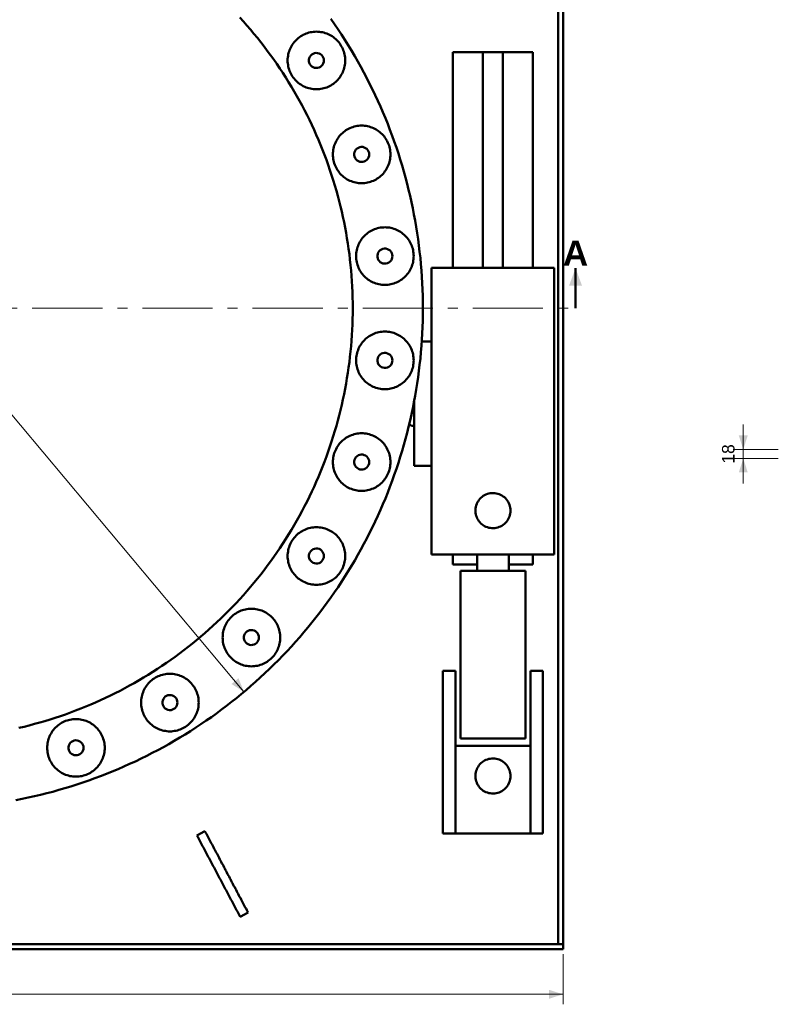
# Model space of a CAD drawing. Header units: millimetres. Extents: x 0 to 841, y 0 to 594.
# Tile 4 of 8: x 179 to 331, y 291 to 488. Entities that reach past the tile are written whole.
import ezdxf
from ezdxf.enums import TextEntityAlignment as Align

# ---------------------------------------------------------------- set-up
doc = ezdxf.new("R2010")
doc.units = ezdxf.units.MM
doc.linetypes.add('EJE', pattern=[22, 14, -3, 2, -3])
for name, color, linetype, lineweight in [('COTA', 7, 'CONTINUOUS', 18), ('EJE', 7, 'EJE', 18), ('TXT', 7, 'CONTINUOUS', 25), ('VIS', 7, 'CONTINUOUS', 50)]:
    doc.layers.add(name, color=color, linetype=linetype, lineweight=lineweight)
doc.styles.add('STD', font='LiberationSans-Regular.ttf')
doc.styles.add('STDB', font='LiberationSans-Bold.ttf')

msp = doc.modelspace()

# ---------------------------------------------------------------- linework, layer by layer
at = {"layer": 'COTA'}
for p, q in [((224.28, 353.4), (81.58, 523.46)), ((324, 401.8), (324, 406.8)), ((331, 401.8), (322, 401.8)), ((324, 400), (324, 401.8)), ((331, 400), (322, 400)), ((324, 400), (324, 395)), ((288, 301), (288, 291)), ((32, 293), (288, 293))]:
    msp.add_line(p, q, dxfattribs=at)
for points in [[(290.5, 438), (289.2, 434.5), (291.8, 434.5)], [(324, 401.8), (324.9, 404.6), (323.1, 404.6)], [(324, 400), (323.1, 397.2), (324.9, 397.2)], [(224.28, 353.4), (223.17, 356.12), (221.79, 354.96)], [(288, 293), (285.2, 293.9), (285.2, 292.1)]]:
    msp.add_solid(points, dxfattribs=at)
at = {"layer": 'EJE'}
msp.add_line((28, 430), (292, 430), dxfattribs=at)
at = {"layer": 'VIS'}
msp.add_line((290.5, 430), (290.5, 438), dxfattribs=at)
for points in [[(287, 303), (287, 557)], [(288, 303), (288, 557)], [(246, 430), (245.99, 431.08), (245.97, 432.16), (245.94, 433.24), (245.89, 434.32), (245.83, 435.4), (245.76, 436.48), (245.67, 437.56), (245.57, 438.63), (245.45, 439.71), (245.32, 440.78), (245.18, 441.85), (245.02, 442.92), (244.85, 443.99), (244.67, 445.05), (244.48, 446.11), (244.27, 447.18), (244.05, 448.23), (243.81, 449.29), (243.56, 450.34), (243.3, 451.39), (243.02, 452.43), (242.73, 453.47), (242.43, 454.51), (242.12, 455.55), (241.79, 456.58), (241.45, 457.6), (241.1, 458.62), (240.73, 459.64), (240.35, 460.65), (239.96, 461.66), (239.56, 462.66), (239.14, 463.66), (238.71, 464.65), (238.27, 465.64), (237.82, 466.62), (237.35, 467.59), (236.87, 468.56), (236.38, 469.52), (235.88, 470.48), (235.36, 471.43), (234.84, 472.37), (234.3, 473.31), (233.75, 474.24), (233.19, 475.17), (232.61, 476.08), (232.03, 476.99), (231.43, 477.89), (230.82, 478.79), (230.21, 479.67), (229.58, 480.55), (228.93, 481.42), (228.28, 482.28), (227.62, 483.14), (226.95, 483.98), (226.26, 484.82), (225.57, 485.65), (224.87, 486.47), (224.15, 487.28), (223.43, 488.08)], [(246, 430), (245.99, 431.08), (245.97, 432.16), (245.94, 433.24), (245.89, 434.32), (245.83, 435.4), (245.76, 436.48), (245.67, 437.56), (245.57, 438.63), (245.45, 439.71), (245.32, 440.78), (245.18, 441.85), (245.02, 442.92), (244.85, 443.99), (244.67, 445.05), (244.48, 446.11), (244.27, 447.18), (244.05, 448.23), (243.81, 449.29), (243.56, 450.34), (243.3, 451.39), (243.02, 452.43), (242.73, 453.47), (242.43, 454.51), (242.12, 455.55), (241.79, 456.58), (241.45, 457.6), (241.1, 458.62), (240.73, 459.64), (240.35, 460.65), (239.96, 461.66), (239.56, 462.66), (239.14, 463.66), (238.71, 464.65), (238.27, 465.64), (237.82, 466.62), (237.35, 467.59), (236.87, 468.56), (236.38, 469.52), (235.88, 470.48), (235.36, 471.43), (234.84, 472.37), (234.3, 473.31), (233.75, 474.24), (233.19, 475.17), (232.61, 476.08), (232.03, 476.99), (231.43, 477.89), (230.82, 478.79), (230.21, 479.67), (229.58, 480.55), (228.93, 481.42), (228.28, 482.28), (227.62, 483.14), (226.95, 483.98), (226.26, 484.82), (225.57, 485.65), (224.87, 486.47), (224.15, 487.28), (223.43, 488.08)], [(260, 430), (259.99, 431.26), (259.97, 432.51), (259.93, 433.77), (259.87, 435.02), (259.8, 436.28), (259.72, 437.53), (259.61, 438.79), (259.5, 440.04), (259.36, 441.29), (259.21, 442.53), (259.05, 443.78), (258.87, 445.02), (258.67, 446.26), (258.46, 447.5), (258.23, 448.74), (257.99, 449.97), (257.73, 451.2), (257.45, 452.43), (257.16, 453.65), (256.86, 454.87), (256.54, 456.08), (256.2, 457.3), (255.85, 458.5), (255.49, 459.7), (255.11, 460.9), (254.71, 462.09), (254.3, 463.28), (253.87, 464.46), (253.43, 465.64), (252.98, 466.81), (252.51, 467.98), (252.02, 469.14), (251.52, 470.29), (251.01, 471.44), (250.48, 472.58), (249.94, 473.71), (249.38, 474.84), (248.81, 475.96), (248.23, 477.07), (247.63, 478.18), (247.02, 479.27), (246.39, 480.36), (245.75, 481.44), (245.1, 482.52), (244.43, 483.58), (243.75, 484.64), (243.06, 485.69), (242.35, 486.73), (241.63, 487.76)], [(244.5, 479.48), (244.49, 479.78), (244.46, 480.08), (244.42, 480.38), (244.37, 480.67), (244.3, 480.97), (244.21, 481.26), (244.11, 481.54), (244, 481.82), (243.87, 482.09), (243.72, 482.35), (243.57, 482.61), (243.4, 482.86), (243.21, 483.1), (243.02, 483.33), (242.81, 483.54), (242.59, 483.75), (242.36, 483.95), (242.13, 484.13), (241.88, 484.3), (241.62, 484.46), (241.36, 484.6), (241.08, 484.73), (240.81, 484.85), (240.52, 484.95), (240.23, 485.03), (239.94, 485.1), (239.64, 485.16), (239.35, 485.2), (239.05, 485.22), (238.75, 485.23), (238.44, 485.22), (238.14, 485.2), (237.85, 485.16), (237.55, 485.1), (237.26, 485.03), (236.97, 484.95), (236.68, 484.85), (236.41, 484.73), (236.13, 484.6), (235.87, 484.46), (235.61, 484.3), (235.37, 484.13), (235.13, 483.95), (234.9, 483.75), (234.68, 483.54), (234.47, 483.33), (234.28, 483.1), (234.09, 482.86), (233.92, 482.61), (233.77, 482.35), (233.62, 482.09), (233.49, 481.82), (233.38, 481.54), (233.28, 481.26), (233.19, 480.97), (233.12, 480.67), (233.07, 480.38), (233.03, 480.08), (233, 479.78), (233, 479.48), (233, 479.18), (233.03, 478.88), (233.07, 478.58), (233.12, 478.28), (233.19, 477.99), (233.28, 477.7), (233.38, 477.42), (233.49, 477.14), (233.62, 476.87), (233.77, 476.6), (233.92, 476.35), (234.09, 476.1), (234.28, 475.86), (234.47, 475.63), (234.68, 475.41), (234.9, 475.21), (235.13, 475.01), (235.37, 474.83), (235.61, 474.66), (235.87, 474.5), (236.13, 474.36), (236.41, 474.23), (236.68, 474.11), (236.97, 474.01), (237.26, 473.92), (237.55, 473.85), (237.85, 473.8), (238.14, 473.76), (238.44, 473.74), (238.75, 473.73), (239.05, 473.74), (239.35, 473.76), (239.64, 473.8), (239.94, 473.85), (240.23, 473.92), (240.52, 474.01), (240.81, 474.11), (241.08, 474.23), (241.36, 474.36), (241.62, 474.5), (241.88, 474.66), (242.13, 474.83), (242.36, 475.01), (242.59, 475.21), (242.81, 475.41), (243.02, 475.63), (243.21, 475.86), (243.4, 476.1), (243.57, 476.35), (243.72, 476.6), (243.87, 476.87), (244, 477.14), (244.11, 477.42), (244.21, 477.7), (244.3, 477.99), (244.37, 478.28), (244.42, 478.58), (244.46, 478.88), (244.49, 479.18), (244.5, 479.48)], [(240.25, 479.48), (240.21, 479.78), (240.12, 480.07), (239.98, 480.34), (239.78, 480.57), (239.54, 480.75), (239.27, 480.89), (238.97, 480.96), (238.67, 480.98), (238.37, 480.93), (238.08, 480.83), (237.83, 480.67), (237.61, 480.46), (237.43, 480.21), (237.31, 479.93), (237.25, 479.63), (237.25, 479.33), (237.31, 479.03), (237.43, 478.75), (237.61, 478.5), (237.83, 478.29), (238.08, 478.13), (238.37, 478.03), (238.67, 477.98), (238.97, 478), (239.27, 478.07), (239.54, 478.21), (239.78, 478.39), (239.98, 478.62), (240.12, 478.89), (240.21, 479.18), (240.25, 479.48)], [(266, 438.09), (266, 481.16)], [(266, 481.16), (272, 481.16)], [(272, 438.09), (272, 481.16)], [(272, 481.16), (276, 481.16)], [(276, 481.16), (282, 481.16)], [(276, 438.09), (276, 481.16)], [(282, 438.09), (282, 481.16)], [(253.53, 460.72), (253.52, 461.02), (253.5, 461.32), (253.46, 461.62), (253.41, 461.91), (253.34, 462.2), (253.25, 462.49), (253.15, 462.78), (253.03, 463.05), (252.9, 463.33), (252.76, 463.59), (252.6, 463.85), (252.43, 464.1), (252.25, 464.33), (252.05, 464.56), (251.85, 464.78), (251.63, 464.99), (251.4, 465.18), (251.16, 465.37), (250.91, 465.54), (250.66, 465.7), (250.39, 465.84), (250.12, 465.97), (249.84, 466.08), (249.56, 466.18), (249.27, 466.27), (248.98, 466.34), (248.68, 466.4), (248.38, 466.43), (248.08, 466.46), (247.78, 466.47), (247.48, 466.46), (247.18, 466.43), (246.88, 466.4), (246.59, 466.34), (246.29, 466.27), (246, 466.18), (245.72, 466.08), (245.44, 465.97), (245.17, 465.84), (244.91, 465.7), (244.65, 465.54), (244.4, 465.37), (244.16, 465.18), (243.93, 464.99), (243.72, 464.78), (243.51, 464.56), (243.31, 464.33), (243.13, 464.1), (242.96, 463.85), (242.8, 463.59), (242.66, 463.33), (242.53, 463.05), (242.41, 462.78), (242.31, 462.49), (242.23, 462.2), (242.16, 461.91), (242.1, 461.62), (242.06, 461.32), (242.04, 461.02), (242.03, 460.72), (242.04, 460.42), (242.06, 460.11), (242.1, 459.82), (242.16, 459.52), (242.23, 459.23), (242.31, 458.94), (242.41, 458.66), (242.53, 458.38), (242.66, 458.11), (242.8, 457.84), (242.96, 457.58), (243.13, 457.34), (243.31, 457.1), (243.51, 456.87), (243.72, 456.65), (243.93, 456.44), (244.16, 456.25), (244.4, 456.06), (244.65, 455.89), (244.91, 455.74), (245.17, 455.59), (245.44, 455.46), (245.72, 455.35), (246, 455.25), (246.29, 455.16), (246.59, 455.09), (246.88, 455.04), (247.18, 455), (247.48, 454.97), (247.78, 454.97), (248.08, 454.97), (248.38, 455), (248.68, 455.04), (248.98, 455.09), (249.27, 455.16), (249.56, 455.25), (249.84, 455.35), (250.12, 455.46), (250.39, 455.59), (250.66, 455.74), (250.91, 455.89), (251.16, 456.06), (251.4, 456.25), (251.63, 456.44), (251.85, 456.65), (252.05, 456.87), (252.25, 457.1), (252.43, 457.34), (252.6, 457.58), (252.76, 457.84), (252.9, 458.11), (253.03, 458.38), (253.15, 458.66), (253.25, 458.94), (253.34, 459.23), (253.41, 459.52), (253.46, 459.82), (253.5, 460.11), (253.52, 460.42), (253.53, 460.72)], [(249.28, 460.72), (249.25, 461.02), (249.16, 461.31), (249.01, 461.57), (248.81, 461.8), (248.57, 461.99), (248.3, 462.12), (248.01, 462.2), (247.71, 462.21), (247.41, 462.17), (247.12, 462.06), (246.86, 461.9), (246.64, 461.69), (246.47, 461.44), (246.35, 461.16), (246.29, 460.87), (246.29, 460.56), (246.35, 460.27), (246.47, 459.99), (246.64, 459.74), (246.86, 459.53), (247.12, 459.37), (247.41, 459.26), (247.71, 459.22), (248.01, 459.23), (248.3, 459.31), (248.57, 459.44), (248.81, 459.63), (249.01, 459.86), (249.16, 460.12), (249.25, 460.41), (249.28, 460.72)], [(258.17, 440.41), (258.16, 440.71), (258.13, 441.01), (258.09, 441.31), (258.04, 441.61), (257.97, 441.9), (257.88, 442.19), (257.78, 442.47), (257.67, 442.75), (257.54, 443.02), (257.39, 443.29), (257.24, 443.54), (257.07, 443.79), (256.88, 444.03), (256.69, 444.26), (256.48, 444.48), (256.26, 444.69), (256.03, 444.88), (255.8, 445.06), (255.55, 445.24), (255.29, 445.39), (255.03, 445.54), (254.75, 445.67), (254.48, 445.78), (254.19, 445.88), (253.9, 445.97), (253.61, 446.04), (253.31, 446.09), (253.02, 446.13), (252.72, 446.15), (252.42, 446.16), (252.11, 446.15), (251.81, 446.13), (251.52, 446.09), (251.22, 446.04), (250.93, 445.97), (250.64, 445.88), (250.35, 445.78), (250.08, 445.67), (249.8, 445.54), (249.54, 445.39), (249.28, 445.24), (249.04, 445.06), (248.8, 444.88), (248.57, 444.69), (248.35, 444.48), (248.14, 444.26), (247.95, 444.03), (247.76, 443.79), (247.59, 443.54), (247.44, 443.29), (247.29, 443.02), (247.16, 442.75), (247.05, 442.47), (246.95, 442.19), (246.86, 441.9), (246.79, 441.61), (246.74, 441.31), (246.7, 441.01), (246.67, 440.71), (246.67, 440.41), (246.67, 440.11), (246.7, 439.81), (246.74, 439.51), (246.79, 439.22), (246.86, 438.92), (246.95, 438.64), (247.05, 438.35), (247.16, 438.07), (247.29, 437.8), (247.44, 437.54), (247.59, 437.28), (247.76, 437.03), (247.95, 436.79), (248.14, 436.57), (248.35, 436.35), (248.57, 436.14), (248.8, 435.94), (249.04, 435.76), (249.28, 435.59), (249.54, 435.43), (249.8, 435.29), (250.08, 435.16), (250.35, 435.04), (250.64, 434.94), (250.93, 434.86), (251.22, 434.79), (251.52, 434.73), (251.81, 434.69), (252.11, 434.67), (252.42, 434.66), (252.72, 434.67), (253.02, 434.69), (253.31, 434.73), (253.61, 434.79), (253.9, 434.86), (254.19, 434.94), (254.48, 435.04), (254.75, 435.16), (255.03, 435.29), (255.29, 435.43), (255.55, 435.59), (255.8, 435.76), (256.03, 435.94), (256.26, 436.14), (256.48, 436.35), (256.69, 436.57), (256.88, 436.79), (257.07, 437.03), (257.24, 437.28), (257.39, 437.54), (257.54, 437.8), (257.67, 438.07), (257.78, 438.35), (257.88, 438.64), (257.97, 438.92), (258.04, 439.22), (258.09, 439.51), (258.13, 439.81), (258.16, 440.11), (258.17, 440.41)], [(253.92, 440.41), (253.88, 440.71), (253.79, 441), (253.65, 441.27), (253.45, 441.5), (253.21, 441.69), (252.94, 441.82), (252.64, 441.9), (252.34, 441.91), (252.04, 441.86), (251.75, 441.76), (251.5, 441.6), (251.28, 441.39), (251.1, 441.14), (250.98, 440.86), (250.92, 440.56), (250.92, 440.26), (250.98, 439.96), (251.1, 439.68), (251.28, 439.44), (251.5, 439.23), (251.75, 439.07), (252.04, 438.96), (252.34, 438.91), (252.64, 438.93), (252.94, 439.01), (253.21, 439.14), (253.45, 439.33), (253.65, 439.56), (253.79, 439.82), (253.88, 440.11), (253.92, 440.41)], [(261.75, 438.09), (286.25, 438.09)], [(261.75, 423.34), (261.75, 438.09)], [(286.25, 380.84), (286.25, 438.09)], [(178.74, 331.77), (179.97, 332.01), (181.2, 332.27), (182.43, 332.55), (183.65, 332.84), (184.87, 333.14), (186.08, 333.46), (187.3, 333.8), (188.5, 334.15), (189.7, 334.51), (190.9, 334.89), (192.09, 335.29), (193.28, 335.7), (194.46, 336.13), (195.64, 336.57), (196.81, 337.02), (197.98, 337.49), (199.14, 337.98), (200.29, 338.48), (201.44, 338.99), (202.58, 339.52), (203.71, 340.06), (204.84, 340.62), (205.96, 341.19), (207.07, 341.77), (208.18, 342.37), (209.27, 342.98), (210.36, 343.61), (211.44, 344.25), (212.52, 344.9), (213.58, 345.57), (214.64, 346.25), (215.69, 346.94), (216.73, 347.65), (217.76, 348.37), (218.78, 349.1), (219.79, 349.84), (220.79, 350.6), (221.79, 351.37), (222.77, 352.15), (223.74, 352.95), (224.71, 353.76), (225.66, 354.57), (226.6, 355.41), (227.53, 356.25), (228.45, 357.1), (229.37, 357.97), (230.26, 358.85), (231.15, 359.74), (232.03, 360.63), (232.9, 361.55), (233.75, 362.47), (234.59, 363.4), (235.43, 364.34), (236.24, 365.29), (237.05, 366.26), (237.85, 367.23), (238.63, 368.21), (239.4, 369.21), (240.16, 370.21), (240.9, 371.22), (241.63, 372.24), (242.35, 373.27), (243.06, 374.31), (243.75, 375.36), (244.43, 376.42), (245.1, 377.48), (245.75, 378.56), (246.39, 379.64), (247.02, 380.73), (247.63, 381.82), (248.23, 382.93), (248.81, 384.04), (249.38, 385.16), (249.94, 386.29), (250.48, 387.42), (251.01, 388.56), (251.52, 389.71), (252.02, 390.86), (252.51, 392.02), (252.98, 393.19), (253.43, 394.36), (253.87, 395.54), (254.3, 396.72), (254.71, 397.91), (255.11, 399.1), (255.49, 400.3), (255.85, 401.5), (256.2, 402.7), (256.54, 403.92), (256.86, 405.13), (257.16, 406.35), (257.45, 407.57), (257.73, 408.8), (257.99, 410.03), (258.23, 411.26), (258.46, 412.5), (258.67, 413.74), (258.87, 414.98), (259.05, 416.22), (259.21, 417.47), (259.36, 418.71), (259.5, 419.96), (259.61, 421.21), (259.72, 422.47), (259.8, 423.72), (259.87, 424.98), (259.93, 426.23), (259.97, 427.49), (259.99, 428.74), (260, 430)], [(179.29, 346.19), (180.34, 346.44), (181.39, 346.7), (182.43, 346.98), (183.47, 347.27), (184.51, 347.57), (185.55, 347.88), (186.58, 348.21), (187.6, 348.55), (188.62, 348.9), (189.64, 349.27), (190.65, 349.65), (191.66, 350.04), (192.66, 350.44), (193.66, 350.86), (194.65, 351.29), (195.64, 351.73), (196.62, 352.18), (197.59, 352.65), (198.56, 353.13), (199.52, 353.62), (200.48, 354.12), (201.43, 354.64), (202.37, 355.16), (203.31, 355.7), (204.24, 356.25), (205.17, 356.81), (206.08, 357.39), (206.99, 357.97), (207.89, 358.57), (208.79, 359.18), (209.67, 359.79), (210.55, 360.42), (211.42, 361.07), (212.28, 361.72), (213.14, 362.38), (213.98, 363.05), (214.82, 363.74), (215.65, 364.43), (216.47, 365.13), (217.28, 365.85), (218.08, 366.57), (218.87, 367.31), (219.65, 368.05), (220.43, 368.81), (221.19, 369.57), (221.95, 370.35), (222.69, 371.13), (223.43, 371.92), (224.15, 372.72), (224.87, 373.53), (225.57, 374.35), (226.26, 375.18), (226.95, 376.02), (227.62, 376.86), (228.28, 377.72), (228.93, 378.58), (229.58, 379.45), (230.21, 380.33), (230.82, 381.21), (231.43, 382.11), (232.03, 383.01), (232.61, 383.92), (233.19, 384.83), (233.75, 385.76), (234.3, 386.69), (234.84, 387.63), (235.36, 388.57), (235.88, 389.52), (236.38, 390.48), (236.87, 391.44), (237.35, 392.41), (237.82, 393.38), (238.27, 394.36), (238.71, 395.35), (239.14, 396.34), (239.56, 397.34), (239.96, 398.34), (240.35, 399.35), (240.73, 400.36), (241.1, 401.38), (241.45, 402.4), (241.79, 403.42), (242.12, 404.45), (242.43, 405.49), (242.73, 406.53), (243.02, 407.57), (243.3, 408.61), (243.56, 409.66), (243.81, 410.71), (244.05, 411.77), (244.27, 412.82), (244.48, 413.89), (244.67, 414.95), (244.85, 416.01), (245.02, 417.08), (245.18, 418.15), (245.32, 419.22), (245.45, 420.29), (245.57, 421.37), (245.67, 422.44), (245.76, 423.52), (245.83, 424.6), (245.89, 425.68), (245.94, 426.76), (245.97, 427.84), (245.99, 428.92), (246, 430)], [(179.29, 346.19), (180.34, 346.44), (181.39, 346.7), (182.43, 346.98), (183.47, 347.27), (184.51, 347.57), (185.55, 347.88), (186.58, 348.21), (187.6, 348.55), (188.62, 348.9), (189.64, 349.27), (190.65, 349.65), (191.66, 350.04), (192.66, 350.44), (193.66, 350.86), (194.65, 351.29), (195.64, 351.73), (196.62, 352.18), (197.59, 352.65), (198.56, 353.13), (199.52, 353.62), (200.48, 354.12), (201.43, 354.64), (202.37, 355.16), (203.31, 355.7), (204.24, 356.25), (205.17, 356.81), (206.08, 357.39), (206.99, 357.97), (207.89, 358.57), (208.79, 359.18), (209.67, 359.79), (210.55, 360.42), (211.42, 361.07), (212.28, 361.72), (213.14, 362.38), (213.98, 363.05), (214.82, 363.74), (215.65, 364.43), (216.47, 365.13), (217.28, 365.85), (218.08, 366.57), (218.87, 367.31), (219.65, 368.05), (220.43, 368.81), (221.19, 369.57), (221.95, 370.35), (222.69, 371.13), (223.43, 371.92), (224.15, 372.72), (224.87, 373.53), (225.57, 374.35), (226.26, 375.18), (226.95, 376.02), (227.62, 376.86), (228.28, 377.72), (228.93, 378.58), (229.58, 379.45), (230.21, 380.33), (230.82, 381.21), (231.43, 382.11), (232.03, 383.01), (232.61, 383.92), (233.19, 384.83), (233.75, 385.76), (234.3, 386.69), (234.84, 387.63), (235.36, 388.57), (235.88, 389.52), (236.38, 390.48), (236.87, 391.44), (237.35, 392.41), (237.82, 393.38), (238.27, 394.36), (238.71, 395.35), (239.14, 396.34), (239.56, 397.34), (239.96, 398.34), (240.35, 399.35), (240.73, 400.36), (241.1, 401.38), (241.45, 402.4), (241.79, 403.42), (242.12, 404.45), (242.43, 405.49), (242.73, 406.53), (243.02, 407.57), (243.3, 408.61), (243.56, 409.66), (243.81, 410.71), (244.05, 411.77), (244.27, 412.82), (244.48, 413.89), (244.67, 414.95), (244.85, 416.01), (245.02, 417.08), (245.18, 418.15), (245.32, 419.22), (245.45, 420.29), (245.57, 421.37), (245.67, 422.44), (245.76, 423.52), (245.83, 424.6), (245.89, 425.68), (245.94, 426.76), (245.97, 427.84), (245.99, 428.92), (246, 430)], [(258.17, 419.59), (258.16, 419.89), (258.13, 420.19), (258.09, 420.49), (258.04, 420.78), (257.97, 421.08), (257.88, 421.36), (257.78, 421.65), (257.67, 421.93), (257.54, 422.2), (257.39, 422.46), (257.24, 422.72), (257.07, 422.97), (256.88, 423.21), (256.69, 423.43), (256.48, 423.65), (256.26, 423.86), (256.03, 424.06), (255.8, 424.24), (255.55, 424.41), (255.29, 424.57), (255.03, 424.71), (254.75, 424.84), (254.48, 424.96), (254.19, 425.06), (253.9, 425.14), (253.61, 425.21), (253.31, 425.27), (253.02, 425.31), (252.72, 425.33), (252.42, 425.34), (252.11, 425.33), (251.81, 425.31), (251.52, 425.27), (251.22, 425.21), (250.93, 425.14), (250.64, 425.06), (250.35, 424.96), (250.08, 424.84), (249.8, 424.71), (249.54, 424.57), (249.28, 424.41), (249.04, 424.24), (248.8, 424.06), (248.57, 423.86), (248.35, 423.65), (248.14, 423.43), (247.95, 423.21), (247.76, 422.97), (247.59, 422.72), (247.44, 422.46), (247.29, 422.2), (247.16, 421.93), (247.05, 421.65), (246.95, 421.36), (246.86, 421.08), (246.79, 420.78), (246.74, 420.49), (246.7, 420.19), (246.67, 419.89), (246.67, 419.59), (246.67, 419.29), (246.7, 418.99), (246.74, 418.69), (246.79, 418.39), (246.86, 418.1), (246.95, 417.81), (247.05, 417.53), (247.16, 417.25), (247.29, 416.98), (247.44, 416.71), (247.59, 416.46), (247.76, 416.21), (247.95, 415.97), (248.14, 415.74), (248.35, 415.52), (248.57, 415.31), (248.8, 415.12), (249.04, 414.94), (249.28, 414.76), (249.54, 414.61), (249.8, 414.46), (250.08, 414.33), (250.35, 414.22), (250.64, 414.12), (250.93, 414.03), (251.22, 413.96), (251.52, 413.91), (251.81, 413.87), (252.11, 413.85), (252.42, 413.84), (252.72, 413.85), (253.02, 413.87), (253.31, 413.91), (253.61, 413.96), (253.9, 414.03), (254.19, 414.12), (254.48, 414.22), (254.75, 414.33), (255.03, 414.46), (255.29, 414.61), (255.55, 414.76), (255.8, 414.94), (256.03, 415.12), (256.26, 415.31), (256.48, 415.52), (256.69, 415.74), (256.88, 415.97), (257.07, 416.21), (257.24, 416.46), (257.39, 416.71), (257.54, 416.98), (257.67, 417.25), (257.78, 417.53), (257.88, 417.81), (257.97, 418.1), (258.04, 418.39), (258.09, 418.69), (258.13, 418.99), (258.16, 419.29), (258.17, 419.59)], [(259.78, 423.34), (261.75, 423.34)], [(261.75, 398.54), (261.75, 423.34)], [(253.92, 419.59), (253.88, 419.89), (253.79, 420.18), (253.65, 420.44), (253.45, 420.67), (253.21, 420.86), (252.94, 420.99), (252.64, 421.07), (252.34, 421.09), (252.04, 421.04), (251.75, 420.93), (251.5, 420.77), (251.28, 420.56), (251.1, 420.32), (250.98, 420.04), (250.92, 419.74), (250.92, 419.44), (250.98, 419.14), (251.1, 418.86), (251.28, 418.61), (251.5, 418.4), (251.75, 418.24), (252.04, 418.14), (252.34, 418.09), (252.64, 418.1), (252.94, 418.18), (253.21, 418.31), (253.45, 418.5), (253.65, 418.73), (253.79, 419), (253.88, 419.29), (253.92, 419.59)], [(258.25, 398.54), (258.25, 411.37)], [(257.75, 406.54), (257.29, 406.87)], [(258.25, 406.54), (257.75, 406.54)], [(253.53, 399.28), (253.52, 399.58), (253.5, 399.89), (253.46, 400.18), (253.41, 400.48), (253.34, 400.77), (253.25, 401.06), (253.15, 401.34), (253.03, 401.62), (252.9, 401.89), (252.76, 402.16), (252.6, 402.42), (252.43, 402.66), (252.25, 402.9), (252.05, 403.13), (251.85, 403.35), (251.63, 403.56), (251.4, 403.75), (251.16, 403.94), (250.91, 404.11), (250.66, 404.26), (250.39, 404.41), (250.12, 404.54), (249.84, 404.65), (249.56, 404.75), (249.27, 404.84), (248.98, 404.91), (248.68, 404.96), (248.38, 405), (248.08, 405.03), (247.78, 405.03), (247.48, 405.03), (247.18, 405), (246.88, 404.96), (246.59, 404.91), (246.29, 404.84), (246, 404.75), (245.72, 404.65), (245.44, 404.54), (245.17, 404.41), (244.91, 404.26), (244.65, 404.11), (244.4, 403.94), (244.16, 403.75), (243.93, 403.56), (243.72, 403.35), (243.51, 403.13), (243.31, 402.9), (243.13, 402.66), (242.96, 402.42), (242.8, 402.16), (242.66, 401.89), (242.53, 401.62), (242.41, 401.34), (242.31, 401.06), (242.23, 400.77), (242.16, 400.48), (242.1, 400.18), (242.06, 399.89), (242.04, 399.58), (242.03, 399.28), (242.04, 398.98), (242.06, 398.68), (242.1, 398.38), (242.16, 398.09), (242.23, 397.8), (242.31, 397.51), (242.41, 397.22), (242.53, 396.95), (242.66, 396.67), (242.8, 396.41), (242.96, 396.15), (243.13, 395.9), (243.31, 395.67), (243.51, 395.44), (243.72, 395.22), (243.93, 395.01), (244.16, 394.82), (244.4, 394.63), (244.65, 394.46), (244.91, 394.3), (245.17, 394.16), (245.44, 394.03), (245.72, 393.92), (246, 393.82), (246.29, 393.73), (246.59, 393.66), (246.88, 393.6), (247.18, 393.57), (247.48, 393.54), (247.78, 393.53), (248.08, 393.54), (248.38, 393.57), (248.68, 393.6), (248.98, 393.66), (249.27, 393.73), (249.56, 393.82), (249.84, 393.92), (250.12, 394.03), (250.39, 394.16), (250.66, 394.3), (250.91, 394.46), (251.16, 394.63), (251.4, 394.82), (251.63, 395.01), (251.85, 395.22), (252.05, 395.44), (252.25, 395.67), (252.43, 395.9), (252.6, 396.15), (252.76, 396.41), (252.9, 396.67), (253.03, 396.95), (253.15, 397.22), (253.25, 397.51), (253.34, 397.8), (253.41, 398.09), (253.46, 398.38), (253.5, 398.68), (253.52, 398.98), (253.53, 399.28)], [(249.28, 399.28), (249.25, 399.59), (249.16, 399.88), (249.01, 400.14), (248.81, 400.37), (248.57, 400.56), (248.3, 400.69), (248.01, 400.77), (247.71, 400.78), (247.41, 400.74), (247.12, 400.63), (246.86, 400.47), (246.64, 400.26), (246.47, 400.01), (246.35, 399.73), (246.29, 399.44), (246.29, 399.13), (246.35, 398.84), (246.47, 398.56), (246.64, 398.31), (246.86, 398.1), (247.12, 397.94), (247.41, 397.83), (247.71, 397.79), (248.01, 397.8), (248.3, 397.88), (248.57, 398.01), (248.81, 398.2), (249.01, 398.43), (249.16, 398.69), (249.25, 398.98), (249.28, 399.28)], [(258.25, 398.54), (261.75, 398.54)], [(261.75, 380.84), (261.75, 398.54)], [(277.5, 389.59), (277.49, 389.89), (277.45, 390.19), (277.38, 390.48), (277.29, 390.77), (277.18, 391.05), (277.04, 391.32), (276.88, 391.57), (276.7, 391.81), (276.5, 392.04), (276.28, 392.24), (276.05, 392.43), (275.79, 392.59), (275.53, 392.74), (275.25, 392.86), (274.97, 392.95), (274.67, 393.02), (274.38, 393.07), (274.08, 393.09), (273.77, 393.08), (273.47, 393.05), (273.18, 392.99), (272.89, 392.91), (272.61, 392.8), (272.34, 392.67), (272.08, 392.51), (271.83, 392.34), (271.61, 392.14), (271.4, 391.93), (271.2, 391.69), (271.03, 391.44), (270.88, 391.18), (270.76, 390.91), (270.66, 390.63), (270.58, 390.33), (270.53, 390.04), (270.5, 389.74), (270.5, 389.44), (270.53, 389.14), (270.58, 388.84), (270.66, 388.55), (270.76, 388.27), (270.88, 387.99), (271.03, 387.73), (271.2, 387.48), (271.4, 387.25), (271.61, 387.03), (271.83, 386.84), (272.08, 386.66), (272.34, 386.51), (272.61, 386.38), (272.89, 386.27), (273.18, 386.18), (273.47, 386.13), (273.77, 386.09), (274.08, 386.09), (274.38, 386.11), (274.67, 386.15), (274.97, 386.22), (275.25, 386.32), (275.53, 386.44), (275.79, 386.58), (276.05, 386.75), (276.28, 386.93), (276.5, 387.14), (276.7, 387.36), (276.88, 387.6), (277.04, 387.86), (277.18, 388.13), (277.29, 388.41), (277.38, 388.69), (277.45, 388.99), (277.49, 389.29), (277.5, 389.59)], [(244.5, 380.52), (244.49, 380.82), (244.46, 381.12), (244.42, 381.42), (244.37, 381.72), (244.3, 382.01), (244.21, 382.3), (244.11, 382.58), (244, 382.86), (243.87, 383.13), (243.72, 383.4), (243.57, 383.65), (243.4, 383.9), (243.21, 384.14), (243.02, 384.37), (242.81, 384.59), (242.59, 384.79), (242.36, 384.99), (242.13, 385.17), (241.88, 385.34), (241.62, 385.5), (241.36, 385.64), (241.08, 385.77), (240.81, 385.89), (240.52, 385.99), (240.23, 386.08), (239.94, 386.15), (239.64, 386.2), (239.35, 386.24), (239.05, 386.26), (238.75, 386.27), (238.44, 386.26), (238.14, 386.24), (237.85, 386.2), (237.55, 386.15), (237.26, 386.08), (236.97, 385.99), (236.68, 385.89), (236.41, 385.77), (236.13, 385.64), (235.87, 385.5), (235.61, 385.34), (235.37, 385.17), (235.13, 384.99), (234.9, 384.79), (234.68, 384.59), (234.47, 384.37), (234.28, 384.14), (234.09, 383.9), (233.92, 383.65), (233.77, 383.4), (233.62, 383.13), (233.49, 382.86), (233.38, 382.58), (233.28, 382.3), (233.19, 382.01), (233.12, 381.72), (233.07, 381.42), (233.03, 381.12), (233, 380.82), (233, 380.52), (233, 380.22), (233.03, 379.92), (233.07, 379.62), (233.12, 379.33), (233.19, 379.03), (233.28, 378.74), (233.38, 378.46), (233.49, 378.18), (233.62, 377.91), (233.77, 377.65), (233.92, 377.39), (234.09, 377.14), (234.28, 376.9), (234.47, 376.67), (234.68, 376.46), (234.9, 376.25), (235.13, 376.05), (235.37, 375.87), (235.61, 375.7), (235.87, 375.54), (236.13, 375.4), (236.41, 375.27), (236.68, 375.15), (236.97, 375.05), (237.26, 374.97), (237.55, 374.9), (237.85, 374.84), (238.14, 374.8), (238.44, 374.78), (238.75, 374.77), (239.05, 374.78), (239.35, 374.8), (239.64, 374.84), (239.94, 374.9), (240.23, 374.97), (240.52, 375.05), (240.81, 375.15), (241.08, 375.27), (241.36, 375.4), (241.62, 375.54), (241.88, 375.7), (242.13, 375.87), (242.36, 376.05), (242.59, 376.25), (242.81, 376.46), (243.02, 376.67), (243.21, 376.9), (243.4, 377.14), (243.57, 377.39), (243.72, 377.65), (243.87, 377.91), (244, 378.18), (244.11, 378.46), (244.21, 378.74), (244.3, 379.03), (244.37, 379.33), (244.42, 379.62), (244.46, 379.92), (244.49, 380.22), (244.5, 380.52)], [(240.25, 380.52), (240.21, 380.82), (240.12, 381.11), (239.98, 381.38), (239.78, 381.61), (239.54, 381.79), (239.27, 381.93), (238.97, 382), (238.67, 382.02), (238.37, 381.97), (238.08, 381.87), (237.83, 381.71), (237.61, 381.5), (237.43, 381.25), (237.31, 380.97), (237.25, 380.67), (237.25, 380.37), (237.31, 380.07), (237.43, 379.79), (237.61, 379.54), (237.83, 379.33), (238.08, 379.17), (238.37, 379.07), (238.67, 379.02), (238.97, 379.04), (239.27, 379.11), (239.54, 379.25), (239.78, 379.43), (239.98, 379.66), (240.12, 379.93), (240.21, 380.22), (240.25, 380.52)], [(261.75, 380.84), (286.25, 380.84)], [(266, 378.84), (266, 380.84)], [(270.85, 377.59), (270.85, 380.84)], [(277.15, 380.84), (277.15, 377.59)], [(282, 378.84), (282, 380.84)], [(266, 378.84), (270.85, 378.84)], [(280.5, 377.59), (280.2, 377.59), (279.9, 377.59), (279.59, 377.59), (279.29, 377.59), (278.99, 377.59), (278.69, 377.59), (278.38, 377.59), (278.08, 377.59), (277.78, 377.59), (277.48, 377.59), (277.17, 377.59), (276.87, 377.59), (276.57, 377.59), (276.27, 377.59), (275.97, 377.59), (275.66, 377.59), (275.36, 377.59), (275.06, 377.59), (274.76, 377.59), (274.45, 377.59), (274.15, 377.59), (273.85, 377.59), (273.55, 377.59), (273.24, 377.59), (272.94, 377.59), (272.64, 377.59), (272.34, 377.59), (272.03, 377.59), (271.73, 377.59), (271.43, 377.59), (271.13, 377.59), (270.83, 377.59), (270.52, 377.59), (270.22, 377.59), (269.92, 377.59), (269.62, 377.59), (269.31, 377.59), (269.01, 377.59), (268.71, 377.59), (268.41, 377.59), (268.1, 377.59), (267.8, 377.59), (267.5, 377.59)], [(267.5, 344.09), (267.5, 377.59)], [(277.15, 378.84), (282, 378.84)], [(280.5, 377.59), (280.5, 344.09)], [(231.51, 364.24), (231.5, 364.54), (231.48, 364.84), (231.44, 365.14), (231.39, 365.43), (231.32, 365.73), (231.23, 366.02), (231.13, 366.3), (231.01, 366.58), (230.88, 366.85), (230.74, 367.11), (230.58, 367.37), (230.41, 367.62), (230.23, 367.86), (230.03, 368.09), (229.83, 368.3), (229.61, 368.51), (229.38, 368.71), (229.14, 368.89), (228.89, 369.06), (228.64, 369.22), (228.37, 369.36), (228.1, 369.49), (227.82, 369.61), (227.54, 369.71), (227.25, 369.79), (226.96, 369.86), (226.66, 369.92), (226.36, 369.96), (226.06, 369.98), (225.76, 369.99), (225.46, 369.98), (225.16, 369.96), (224.86, 369.92), (224.57, 369.86), (224.27, 369.79), (223.98, 369.71), (223.7, 369.61), (223.42, 369.49), (223.15, 369.36), (222.89, 369.22), (222.63, 369.06), (222.38, 368.89), (222.14, 368.71), (221.91, 368.51), (221.7, 368.3), (221.49, 368.09), (221.29, 367.86), (221.11, 367.62), (220.94, 367.37), (220.78, 367.11), (220.64, 366.85), (220.51, 366.58), (220.39, 366.3), (220.29, 366.02), (220.21, 365.73), (220.14, 365.43), (220.08, 365.14), (220.04, 364.84), (220.02, 364.54), (220.01, 364.24), (220.02, 363.94), (220.04, 363.64), (220.08, 363.34), (220.14, 363.04), (220.21, 362.75), (220.29, 362.46), (220.39, 362.18), (220.51, 361.9), (220.64, 361.63), (220.78, 361.36), (220.94, 361.11), (221.11, 360.86), (221.29, 360.62), (221.49, 360.39), (221.7, 360.17), (221.91, 359.97), (222.14, 359.77), (222.38, 359.59), (222.63, 359.42), (222.89, 359.26), (223.15, 359.12), (223.42, 358.99), (223.7, 358.87), (223.98, 358.77), (224.27, 358.68), (224.57, 358.61), (224.86, 358.56), (225.16, 358.52), (225.46, 358.5), (225.76, 358.49), (226.06, 358.5), (226.36, 358.52), (226.66, 358.56), (226.96, 358.61), (227.25, 358.68), (227.54, 358.77), (227.82, 358.87), (228.1, 358.99), (228.37, 359.12), (228.64, 359.26), (228.89, 359.42), (229.14, 359.59), (229.38, 359.77), (229.61, 359.97), (229.83, 360.17), (230.03, 360.39), (230.23, 360.62), (230.41, 360.86), (230.58, 361.11), (230.74, 361.36), (230.88, 361.63), (231.01, 361.9), (231.13, 362.18), (231.23, 362.46), (231.32, 362.75), (231.39, 363.04), (231.44, 363.34), (231.48, 363.64), (231.5, 363.94), (231.51, 364.24)], [(227.26, 364.24), (227.23, 364.54), (227.14, 364.83), (226.99, 365.1), (226.79, 365.33), (226.55, 365.51), (226.28, 365.65), (225.99, 365.72), (225.68, 365.74), (225.38, 365.69), (225.1, 365.59), (224.84, 365.43), (224.62, 365.22), (224.45, 364.97), (224.33, 364.69), (224.27, 364.39), (224.27, 364.09), (224.33, 363.79), (224.45, 363.51), (224.62, 363.26), (224.84, 363.05), (225.1, 362.89), (225.38, 362.79), (225.68, 362.74), (225.99, 362.76), (226.28, 362.83), (226.55, 362.97), (226.79, 363.15), (226.99, 363.38), (227.14, 363.65), (227.23, 363.94), (227.26, 364.24)], [(215.23, 351.25), (215.22, 351.56), (215.2, 351.86), (215.16, 352.15), (215.1, 352.45), (215.03, 352.74), (214.95, 353.03), (214.85, 353.32), (214.73, 353.59), (214.6, 353.87), (214.46, 354.13), (214.3, 354.39), (214.13, 354.63), (213.95, 354.87), (213.75, 355.1), (213.54, 355.32), (213.33, 355.53), (213.1, 355.72), (212.86, 355.91), (212.61, 356.08), (212.35, 356.23), (212.09, 356.38), (211.82, 356.51), (211.54, 356.62), (211.26, 356.72), (210.97, 356.81), (210.67, 356.88), (210.38, 356.93), (210.08, 356.97), (209.78, 357), (209.48, 357), (209.18, 357), (208.88, 356.97), (208.58, 356.93), (208.28, 356.88), (207.99, 356.81), (207.7, 356.72), (207.42, 356.62), (207.14, 356.51), (206.87, 356.38), (206.6, 356.23), (206.35, 356.08), (206.1, 355.91), (205.86, 355.72), (205.63, 355.53), (205.41, 355.32), (205.21, 355.1), (205.01, 354.87), (204.83, 354.63), (204.66, 354.39), (204.5, 354.13), (204.36, 353.87), (204.23, 353.59), (204.11, 353.32), (204.01, 353.03), (203.92, 352.74), (203.85, 352.45), (203.8, 352.15), (203.76, 351.86), (203.74, 351.56), (203.73, 351.25), (203.74, 350.95), (203.76, 350.65), (203.8, 350.36), (203.85, 350.06), (203.92, 349.77), (204.01, 349.48), (204.11, 349.19), (204.23, 348.92), (204.36, 348.64), (204.5, 348.38), (204.66, 348.12), (204.83, 347.87), (205.01, 347.64), (205.21, 347.41), (205.41, 347.19), (205.63, 346.98), (205.86, 346.79), (206.1, 346.6), (206.35, 346.43), (206.6, 346.28), (206.87, 346.13), (207.14, 346), (207.42, 345.89), (207.7, 345.79), (207.99, 345.7), (208.28, 345.63), (208.58, 345.58), (208.88, 345.54), (209.18, 345.51), (209.48, 345.5), (209.78, 345.51), (210.08, 345.54), (210.38, 345.58), (210.67, 345.63), (210.97, 345.7), (211.26, 345.79), (211.54, 345.89), (211.82, 346), (212.09, 346.13), (212.35, 346.28), (212.61, 346.43), (212.86, 346.6), (213.1, 346.79), (213.33, 346.98), (213.54, 347.19), (213.75, 347.41), (213.95, 347.64), (214.13, 347.87), (214.3, 348.12), (214.46, 348.38), (214.6, 348.64), (214.73, 348.92), (214.85, 349.19), (214.95, 349.48), (215.03, 349.77), (215.1, 350.06), (215.16, 350.36), (215.2, 350.65), (215.22, 350.95), (215.23, 351.25)], [(266.5, 357.59), (264, 357.59)], [(264, 325.09), (264, 357.59)], [(266.5, 325.09), (266.5, 357.59)], [(284, 357.59), (281.5, 357.59)], [(281.5, 325.09), (281.5, 357.59)], [(284, 325.09), (284, 357.59)], [(210.98, 351.25), (210.95, 351.56), (210.86, 351.85), (210.71, 352.11), (210.51, 352.34), (210.27, 352.53), (210, 352.66), (209.71, 352.74), (209.4, 352.75), (209.1, 352.71), (208.82, 352.6), (208.56, 352.44), (208.34, 352.23), (208.17, 351.98), (208.05, 351.7), (207.99, 351.41), (207.99, 351.1), (208.05, 350.81), (208.17, 350.53), (208.34, 350.28), (208.56, 350.07), (208.82, 349.91), (209.1, 349.8), (209.4, 349.76), (209.71, 349.77), (210, 349.85), (210.27, 349.98), (210.51, 350.17), (210.71, 350.4), (210.86, 350.66), (210.95, 350.95), (210.98, 351.25)], [(196.47, 342.22), (196.46, 342.52), (196.43, 342.82), (196.4, 343.12), (196.34, 343.41), (196.27, 343.71), (196.18, 344), (196.08, 344.28), (195.97, 344.56), (195.84, 344.83), (195.7, 345.09), (195.54, 345.35), (195.37, 345.6), (195.18, 345.84), (194.99, 346.07), (194.78, 346.28), (194.56, 346.49), (194.33, 346.69), (194.1, 346.87), (193.85, 347.04), (193.59, 347.2), (193.33, 347.34), (193.05, 347.47), (192.78, 347.59), (192.49, 347.69), (192.2, 347.77), (191.91, 347.84), (191.62, 347.9), (191.32, 347.94), (191.02, 347.96), (190.72, 347.97), (190.42, 347.96), (190.11, 347.94), (189.82, 347.9), (189.52, 347.84), (189.23, 347.77), (188.94, 347.69), (188.66, 347.59), (188.38, 347.47), (188.11, 347.34), (187.84, 347.2), (187.58, 347.04), (187.34, 346.87), (187.1, 346.69), (186.87, 346.49), (186.65, 346.28), (186.44, 346.07), (186.25, 345.84), (186.06, 345.6), (185.89, 345.35), (185.74, 345.09), (185.59, 344.83), (185.46, 344.56), (185.35, 344.28), (185.25, 344), (185.16, 343.71), (185.09, 343.41), (185.04, 343.12), (185, 342.82), (184.97, 342.52), (184.97, 342.22), (184.97, 341.92), (185, 341.62), (185.04, 341.32), (185.09, 341.02), (185.16, 340.73), (185.25, 340.44), (185.35, 340.16), (185.46, 339.88), (185.59, 339.61), (185.74, 339.34), (185.89, 339.09), (186.06, 338.84), (186.25, 338.6), (186.44, 338.37), (186.65, 338.15), (186.87, 337.95), (187.1, 337.75), (187.34, 337.57), (187.58, 337.4), (187.84, 337.24), (188.11, 337.1), (188.38, 336.97), (188.66, 336.85), (188.94, 336.75), (189.23, 336.66), (189.52, 336.59), (189.82, 336.54), (190.11, 336.5), (190.42, 336.48), (190.72, 336.47), (191.02, 336.48), (191.32, 336.5), (191.62, 336.54), (191.91, 336.59), (192.2, 336.66), (192.49, 336.75), (192.78, 336.85), (193.05, 336.97), (193.33, 337.1), (193.59, 337.24), (193.85, 337.4), (194.1, 337.57), (194.33, 337.75), (194.56, 337.95), (194.78, 338.15), (194.99, 338.37), (195.18, 338.6), (195.37, 338.84), (195.54, 339.09), (195.7, 339.34), (195.84, 339.61), (195.97, 339.88), (196.08, 340.16), (196.18, 340.44), (196.27, 340.73), (196.34, 341.02), (196.4, 341.32), (196.43, 341.62), (196.46, 341.92), (196.47, 342.22)], [(280.5, 344.09), (280.2, 344.09), (279.9, 344.09), (279.59, 344.09), (279.29, 344.09), (278.99, 344.09), (278.69, 344.09), (278.38, 344.09), (278.08, 344.09), (277.78, 344.09), (277.48, 344.09), (277.17, 344.09), (276.87, 344.09), (276.57, 344.09), (276.27, 344.09), (275.97, 344.09), (275.66, 344.09), (275.36, 344.09), (275.06, 344.09), (274.76, 344.09), (274.45, 344.09), (274.15, 344.09), (273.85, 344.09), (273.55, 344.09), (273.24, 344.09), (272.94, 344.09), (272.64, 344.09), (272.34, 344.09), (272.03, 344.09), (271.73, 344.09), (271.43, 344.09), (271.13, 344.09), (270.83, 344.09), (270.52, 344.09), (270.22, 344.09), (269.92, 344.09), (269.62, 344.09), (269.31, 344.09), (269.01, 344.09), (268.71, 344.09), (268.41, 344.09), (268.1, 344.09), (267.8, 344.09), (267.5, 344.09)], [(192.22, 342.22), (192.19, 342.52), (192.09, 342.81), (191.95, 343.08), (191.75, 343.31), (191.51, 343.49), (191.24, 343.63), (190.94, 343.7), (190.64, 343.72), (190.34, 343.67), (190.06, 343.57), (189.8, 343.41), (189.58, 343.2), (189.4, 342.95), (189.28, 342.67), (189.22, 342.37), (189.22, 342.07), (189.28, 341.77), (189.4, 341.49), (189.58, 341.24), (189.8, 341.03), (190.06, 340.87), (190.34, 340.77), (190.64, 340.72), (190.94, 340.74), (191.24, 340.81), (191.51, 340.95), (191.75, 341.13), (191.95, 341.36), (192.09, 341.63), (192.19, 341.92), (192.22, 342.22)], [(266.5, 325.09), (266.5, 342.59)], [(281.5, 342.59), (266.5, 342.59)], [(281.5, 325.09), (281.5, 342.59)], [(277.5, 336.59), (277.49, 336.89), (277.45, 337.19), (277.38, 337.48), (277.29, 337.77), (277.18, 338.05), (277.04, 338.32), (276.88, 338.57), (276.7, 338.81), (276.5, 339.04), (276.28, 339.24), (276.05, 339.43), (275.79, 339.59), (275.53, 339.74), (275.25, 339.86), (274.97, 339.95), (274.67, 340.02), (274.38, 340.07), (274.08, 340.09), (273.77, 340.08), (273.47, 340.05), (273.18, 339.99), (272.89, 339.91), (272.61, 339.8), (272.34, 339.67), (272.08, 339.51), (271.83, 339.34), (271.61, 339.14), (271.4, 338.93), (271.2, 338.69), (271.03, 338.44), (270.88, 338.18), (270.76, 337.91), (270.66, 337.63), (270.58, 337.33), (270.53, 337.04), (270.5, 336.74), (270.5, 336.44), (270.53, 336.14), (270.58, 335.84), (270.66, 335.55), (270.76, 335.27), (270.88, 334.99), (271.03, 334.73), (271.2, 334.48), (271.4, 334.25), (271.61, 334.03), (271.83, 333.84), (272.08, 333.66), (272.34, 333.51), (272.61, 333.38), (272.89, 333.27), (273.18, 333.18), (273.47, 333.13), (273.77, 333.09), (274.08, 333.09), (274.38, 333.11), (274.67, 333.15), (274.97, 333.22), (275.25, 333.32), (275.53, 333.44), (275.79, 333.58), (276.05, 333.75), (276.28, 333.93), (276.5, 334.14), (276.7, 334.36), (276.88, 334.6), (277.04, 334.86), (277.18, 335.13), (277.29, 335.41), (277.38, 335.69), (277.45, 335.99), (277.49, 336.29), (277.5, 336.59)], [(214.89, 324.7), (216.48, 325.55)], [(223.52, 308.45), (223.38, 308.72), (223.24, 308.99), (223.1, 309.25), (222.95, 309.52), (222.81, 309.78), (222.67, 310.05), (222.53, 310.32), (222.39, 310.58), (222.25, 310.85), (222.1, 311.12), (221.96, 311.38), (221.82, 311.65), (221.68, 311.92), (221.54, 312.18), (221.4, 312.45), (221.26, 312.71), (221.11, 312.98), (220.97, 313.25), (220.83, 313.51), (220.69, 313.78), (220.55, 314.05), (220.41, 314.31), (220.27, 314.58), (220.12, 314.85), (219.98, 315.11), (219.84, 315.38), (219.7, 315.65), (219.56, 315.91), (219.42, 316.18), (219.28, 316.44), (219.13, 316.71), (218.99, 316.98), (218.85, 317.24), (218.71, 317.51), (218.57, 317.78), (218.43, 318.04), (218.29, 318.31), (218.14, 318.58), (218, 318.84), (217.86, 319.11), (217.72, 319.38), (217.58, 319.64), (217.44, 319.91), (217.3, 320.17), (217.15, 320.44), (217.01, 320.71), (216.87, 320.97), (216.73, 321.24), (216.59, 321.51), (216.45, 321.77), (216.31, 322.04), (216.16, 322.31), (216.02, 322.57), (215.88, 322.84), (215.74, 323.11), (215.6, 323.37), (215.46, 323.64), (215.32, 323.9), (215.17, 324.17), (215.03, 324.44), (214.89, 324.7)], [(225.11, 309.3), (224.97, 309.56), (224.83, 309.83), (224.68, 310.1), (224.54, 310.36), (224.4, 310.63), (224.26, 310.89), (224.12, 311.16), (223.98, 311.43), (223.84, 311.69), (223.69, 311.96), (223.55, 312.23), (223.41, 312.49), (223.27, 312.76), (223.13, 313.03), (222.99, 313.29), (222.85, 313.56), (222.7, 313.83), (222.56, 314.09), (222.42, 314.36), (222.28, 314.62), (222.14, 314.89), (222, 315.16), (221.86, 315.42), (221.71, 315.69), (221.57, 315.96), (221.43, 316.22), (221.29, 316.49), (221.15, 316.76), (221.01, 317.02), (220.87, 317.29), (220.72, 317.56), (220.58, 317.82), (220.44, 318.09), (220.3, 318.35), (220.16, 318.62), (220.02, 318.89), (219.88, 319.15), (219.73, 319.42), (219.59, 319.69), (219.45, 319.95), (219.31, 320.22), (219.17, 320.49), (219.03, 320.75), (218.89, 321.02), (218.74, 321.29), (218.6, 321.55), (218.46, 321.82), (218.32, 322.08), (218.18, 322.35), (218.04, 322.62), (217.9, 322.88), (217.75, 323.15), (217.61, 323.42), (217.47, 323.68), (217.33, 323.95), (217.19, 324.22), (217.05, 324.48), (216.9, 324.75), (216.76, 325.01), (216.62, 325.28), (216.48, 325.55)], [(266.5, 325.09), (264, 325.09)], [(281.5, 325.09), (266.5, 325.09)], [(284, 325.09), (281.5, 325.09)], [(225.11, 309.3), (223.52, 308.45)], [(32, 303), (288, 303)], [(287, 303), (288, 303)], [(288, 302), (288, 303)], [(32, 302), (288, 302)]]:
    msp.add_lwpolyline(points, dxfattribs=at)

# ---------------------------------------------------------------- texts
at = {"layer": 'TXT', "style": 'STDB'}
msp.add_text('A', height=5, dxfattribs=at).set_placement((290.5, 441), align=Align.MIDDLE_CENTER)
at = {"layer": 'TXT', "style": 'STD'}
msp.add_text('18', height=2.5, rotation=90, dxfattribs=at).set_placement((323, 400.9), align=Align.BOTTOM_CENTER)

doc.saveas('drawing.dxf')
